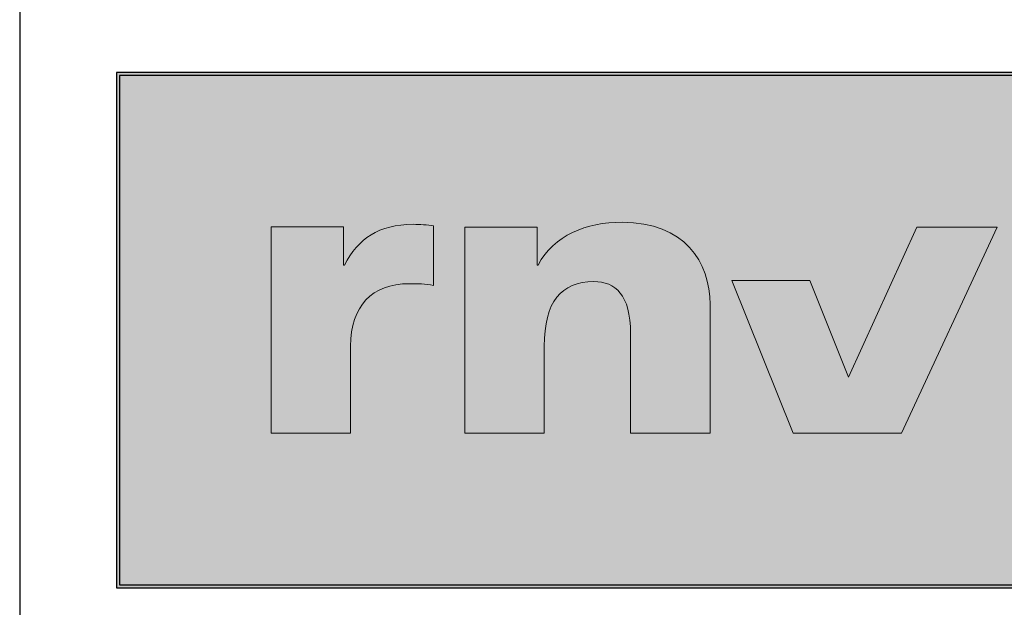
# Model space of a CAD drawing. Header units: metres. Extents: x 0 to 0.185, y 0 to 0.12.
# Tile 2 of 7: x 0 to 0.031, y 0.084 to 0.102. Entities that reach past the tile are written whole.
import ezdxf

# ---------------------------------------------------------------- set-up
doc = ezdxf.new("R2010")
doc.units = ezdxf.units.M
doc.header["$MEASUREMENT"] = 0
doc.layers.add('RAM_Logo_MV', color=7, linetype='Continuous', lineweight=25, true_color=0xb5151d)
doc.layers.add('RAM_Stempel_MV', color=7, linetype='Continuous', lineweight=25)

# ---------------------------------------------------------------- blocks, each defined once
blk = doc.blocks.new('RNV_Logo')
at = {"layer": 'RAM_Logo_MV', "true_color": 0xa5a5a5}
h = blk.add_hatch(color=253, dxfattribs=at)
h.dxf.hatch_style = 1
h.paths.add_polyline_path([(0.035445, 0.016), (0, 0.016), (0, 0), (0.028061, 0)])
h.paths.add_polyline_path([(0.000098, 0.015902), (0.035291, 0.015902), (0.027998, 0.000098), (0.000098, 0.000098)], flags=16)
h.paths.add_polyline_path([(0.019104, 0.009542), (0.021519, 0.009542), (0.022719, 0.006542), (0.024847, 0.0112), (0.027332, 0.0112), (0.024368, 0.0048), (0.021, 0.0048)], flags=0)
at = {"layer": 'RAM_Logo_MV', "true_color": 0xfefefe}
h = blk.add_hatch(color=7, dxfattribs=at)
h.dxf.hatch_style = 1
h.paths.add_polyline_path([(0.035291, 0.015902), (0.000098, 0.015902), (0.000098, 0.000098), (0.027998, 0.000098)])
h.paths.add_polyline_path([(0.019104, 0.009542), (0.021519, 0.009542), (0.022719, 0.006542), (0.024847, 0.0112), (0.027332, 0.0112), (0.024368, 0.0048), (0.021, 0.0048)], flags=16)
at = {"layer": 'RAM_Logo_MV', "true_color": 0x021d4d}
h = blk.add_hatch(color=158, dxfattribs=at)
h.dxf.hatch_style = 2
edge = h.paths.add_edge_path()
edge.add_spline(control_points=[(0.010812, 0.0112), (0.010812, 0.0112), (0.013061, 0.0112), (0.013061, 0.0112), (0.013061, 0.0112), (0.013061, 0.010021), (0.013061, 0.010021), (0.013061, 0.010021), (0.013089, 0.010021), (0.013089, 0.010021), (0.013583, 0.010942), (0.014571, 0.011348), (0.015696, 0.011348), (0.017644, 0.011348), (0.018426, 0.010119), (0.018426, 0.008792), (0.018426, 0.008792), (0.018426, 0.0048), (0.018426, 0.0048), (0.018426, 0.0048), (0.015957, 0.0048), (0.015957, 0.0048), (0.015957, 0.0048), (0.015957, 0.007896), (0.015957, 0.007896), (0.015957, 0.0091), (0.01549, 0.009505), (0.014818, 0.009505), (0.013803, 0.009505), (0.013281, 0.008878), (0.013281, 0.007502), (0.013281, 0.007502), (0.013281, 0.0048), (0.013281, 0.0048), (0.013281, 0.0048), (0.010812, 0.0048), (0.010812, 0.0048), (0.010812, 0.0048), (0.010812, 0.0112), (0.010812, 0.0112)], knot_values=[0, 0, 0, 0, 1, 1, 1, 2, 2, 2, 3, 3, 3, 4, 4, 4, 5, 5, 5, 6, 6, 6, 7, 7, 7, 8, 8, 8, 9, 9, 9, 10, 10, 10, 11, 11, 11, 12, 12, 12, 13, 13, 13, 13], degree=3, periodic=0)
h = blk.add_hatch(color=158, dxfattribs=at)
h.dxf.hatch_style = 2
edge = h.paths.add_edge_path()
edge.add_spline(control_points=[(0.009847, 0.011238), (0.009646, 0.011264), (0.009424, 0.011284), (0.00921, 0.011284), (0.00814, 0.011284), (0.007505, 0.010832), (0.00708, 0.010021), (0.00708, 0.010021), (0.007052, 0.010021), (0.007052, 0.010021), (0.007052, 0.010021), (0.007052, 0.011201), (0.007052, 0.011201), (0.007052, 0.011201), (0.004802, 0.011201), (0.004802, 0.011201), (0.004802, 0.011201), (0.004802, 0.0048), (0.004802, 0.0048), (0.004802, 0.0048), (0.007271, 0.0048), (0.007271, 0.0048), (0.007271, 0.0048), (0.007271, 0.007503), (0.007271, 0.007503), (0.007271, 0.008755), (0.007934, 0.009441), (0.009087, 0.009441), (0.009348, 0.009441), (0.009598, 0.009441), (0.009847, 0.009386), (0.009847, 0.009386), (0.009847, 0.011238), (0.009847, 0.011238)], knot_values=[0, 0, 0, 0, 1, 1, 1, 2, 2, 2, 3, 3, 3, 4, 4, 4, 5, 5, 5, 6, 6, 6, 7, 7, 7, 8, 8, 8, 9, 9, 9, 10, 10, 10, 11, 11, 11, 11], degree=3, periodic=0)
at = {"layer": 'RAM_Logo_MV', "true_color": 0xd27e25}
h = blk.add_hatch(color=32, dxfattribs=at)
h.dxf.hatch_style = 2
h.paths.add_polyline_path([(0.027332, 0.0112), (0.024368, 0.0048), (0.021, 0.0048), (0.019104, 0.009542), (0.021519, 0.009542), (0.022719, 0.006542), (0.024847, 0.0112)])
at = {"layer": 'RAM_Logo_MV', "color": 253, "true_color": 0xa5a5a5}
blk.add_lwpolyline([(0, 0.016), (0, 0), (0.028061, 0), (0.035445, 0.016), (0, 0.016)], dxfattribs=at)
blk.add_lwpolyline([(0.000098, 0.015902), (0.000098, 0.000098), (0.027998, 0.000098), (0.035291, 0.015902)], close=True, dxfattribs=at)
at = {"layer": 'RAM_Logo_MV', "color": 32, "lineweight": 0, "true_color": 0xd27e25}
blk.add_lwpolyline([(0.027332, 0.0112), (0.024368, 0.0048), (0.021, 0.0048), (0.019104, 0.009542), (0.021519, 0.009542), (0.022719, 0.006542), (0.024847, 0.0112), (0.027332, 0.0112)], dxfattribs=at)
at = {"layer": 'RAM_Logo_MV', "color": 158, "lineweight": 0, "true_color": 0x021d4d}
for points, knots in [([(0.010812, 0.0112), (0.010812, 0.0112), (0.013061, 0.0112), (0.013061, 0.0112), (0.013061, 0.0112), (0.013061, 0.010021), (0.013061, 0.010021), (0.013061, 0.010021), (0.013089, 0.010021), (0.013089, 0.010021), (0.013583, 0.010942), (0.014571, 0.011348), (0.015696, 0.011348), (0.017644, 0.011348), (0.018426, 0.010119), (0.018426, 0.008792), (0.018426, 0.008792), (0.018426, 0.0048), (0.018426, 0.0048), (0.018426, 0.0048), (0.015957, 0.0048), (0.015957, 0.0048), (0.015957, 0.0048), (0.015957, 0.007896), (0.015957, 0.007896), (0.015957, 0.0091), (0.01549, 0.009505), (0.014818, 0.009505), (0.013803, 0.009505), (0.013281, 0.008878), (0.013281, 0.007502), (0.013281, 0.007502), (0.013281, 0.0048), (0.013281, 0.0048), (0.013281, 0.0048), (0.010812, 0.0048), (0.010812, 0.0048), (0.010812, 0.0048), (0.010812, 0.0112), (0.010812, 0.0112)], [0, 0, 0, 0, 1, 1, 1, 2, 2, 2, 3, 3, 3, 4, 4, 4, 5, 5, 5, 6, 6, 6, 7, 7, 7, 8, 8, 8, 9, 9, 9, 10, 10, 10, 11, 11, 11, 12, 12, 12, 13, 13, 13, 13]), ([(0.009847, 0.011238), (0.009646, 0.011264), (0.009424, 0.011284), (0.00921, 0.011284), (0.00814, 0.011284), (0.007505, 0.010832), (0.00708, 0.010021), (0.00708, 0.010021), (0.007052, 0.010021), (0.007052, 0.010021), (0.007052, 0.010021), (0.007052, 0.011201), (0.007052, 0.011201), (0.007052, 0.011201), (0.004802, 0.011201), (0.004802, 0.011201), (0.004802, 0.011201), (0.004802, 0.0048), (0.004802, 0.0048), (0.004802, 0.0048), (0.007271, 0.0048), (0.007271, 0.0048), (0.007271, 0.0048), (0.007271, 0.007503), (0.007271, 0.007503), (0.007271, 0.008755), (0.007934, 0.009441), (0.009087, 0.009441), (0.009348, 0.009441), (0.009598, 0.009441), (0.009847, 0.009386), (0.009847, 0.009386), (0.009847, 0.011238), (0.009847, 0.011238)], [0, 0, 0, 0, 1, 1, 1, 2, 2, 2, 3, 3, 3, 4, 4, 4, 5, 5, 5, 6, 6, 6, 7, 7, 7, 8, 8, 8, 9, 9, 9, 10, 10, 10, 11, 11, 11, 11])]:
    blk.add_open_spline(points, degree=3, knots=knots, dxfattribs=at)

msp = doc.modelspace()

# ---------------------------------------------------------------- linework, layer by layer
at = {"layer": 'RAM_Stempel_MV'}
msp.add_line((0, 0.120222), (0, 0), dxfattribs=at)

# ---------------------------------------------------------------- block references
at = {"layer": 'RAM_Logo_MV'}
msp.add_blockref('RNV_Logo', (0.003, 0.084222), dxfattribs=at)

doc.saveas('drawing.dxf')
